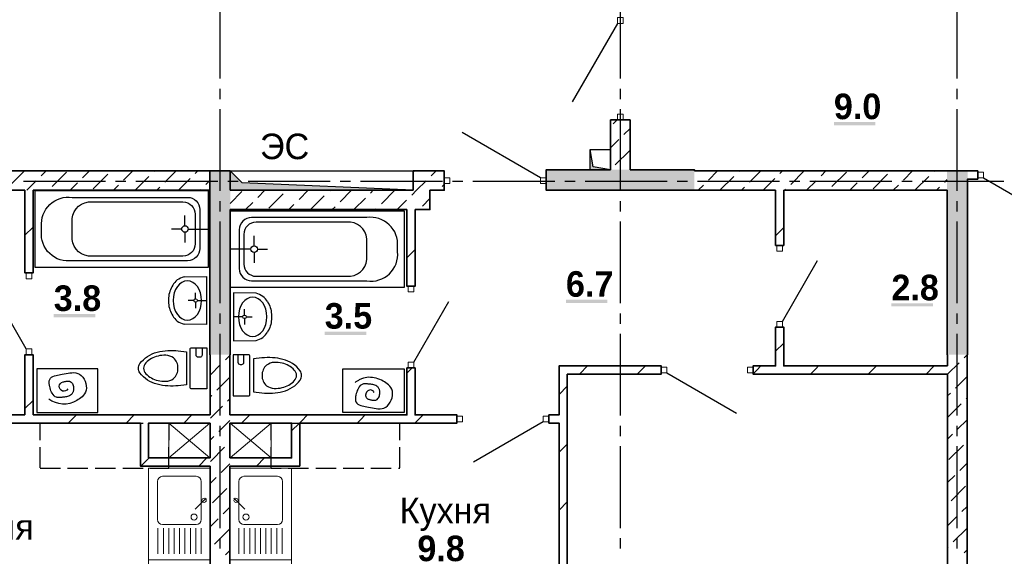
# Model space of a CAD drawing. Header units: millimetres. Extents: x 259029 to 2494469, y -731578 to -57567.
# Tile 222 of 252: x 495024 to 504666, y -610022 to -604767. Entities that reach past the tile are written whole.
import ezdxf

# ---------------------------------------------------------------- set-up
doc = ezdxf.new("R2010")
doc.units = ezdxf.units.MM
for name, color, linetype in [('PDF _Геометрия', 7, 'Continuous'), ('PDF _Сплошная заливка', 7, 'Continuous'), ('PDF _Текст', 7, 'Continuous')]:
    doc.layers.add(name, color=color, linetype=linetype)
doc.layers.add('Выноски', color=20, linetype='Continuous', lineweight=20)
doc.styles.add('PDF Century Gothic', font='GOTHIC.TTF')
doc.styles.add('PDF Century Gothic Bold', font='GOTHICB.TTF')
doc.styles.add('ГОСТ', font='GOST_Common.ttf')

msp = doc.modelspace()

# ---------------------------------------------------------------- linework, layer by layer
at = {"layer": 'PDF _Геометрия', "lineweight": 25}
for points in [[(496985.7, -605344.4), (496985.7, -604544.4)], [(500905.7, -605344.4), (500905.7, -604544.4)], [(504205.7, -605344.4), (504205.7, -604544.4)], [(500877.6, -604803.5), (500433.6, -605572.5)], [(496985.7, -605544.4), (496985.7, -605444.4)], [(500905.7, -605544.4), (500905.7, -605444.4)], [(504205.7, -605544.4), (504205.7, -605444.4)], [(496985.7, -606444.4), (496985.7, -605644.4)], [(500905.7, -606444.4), (500905.7, -605644.4)], [(504205.7, -606444.4), (504205.7, -605644.4)], [(500124.6, -606314.5), (499355.5, -605870.5)], [(500810.7, -606237.5), (500610.7, -606237.5), (500610.7, -606037.5), (500810.7, -606037.5), (500810.7, -606237.5), (500640.2, -606207.9), (500610.7, -606037.5)], [(498875.7, -606437.5), (497085.7, -606437.5), (497085.7, -606247.5), (498875.7, -606247.5), (498875.7, -606437.5), (497201.4, -606364.8), (497085.7, -606247.5)], [(495062.7, -606347.5), (495862.7, -606347.5)], [(495962.7, -606347.5), (496062.7, -606347.5)], [(496162.7, -606347.5), (496962.7, -606347.5)], [(497062.7, -606347.5), (497162.7, -606347.5)], [(497262.7, -606347.5), (498062.7, -606347.5)], [(498162.7, -606347.5), (498262.7, -606347.5)], [(498362.7, -606347.5), (499162.7, -606347.5)], [(499262.7, -606347.5), (499362.7, -606347.5)], [(499462.7, -606347.5), (500262.7, -606347.5)], [(500362.7, -606347.5), (500462.7, -606347.5)], [(500562.7, -606347.5), (501362.7, -606347.5)], [(501462.7, -606347.5), (501562.7, -606347.5)], [(501662.7, -606347.5), (502462.7, -606347.5)], [(502562.7, -606347.5), (502662.7, -606347.5)], [(502762.7, -606347.5), (503562.7, -606347.5)], [(503662.7, -606347.5), (503762.7, -606347.5)], [(503862.7, -606347.5), (504662.7, -606347.5)], [(504461.5, -606315.5), (505144, -606709.5)], [(495172.4, -607191.9), (496872.4, -607191.9), (496872.4, -606441.9), (495172.4, -606441.9), (495172.4, -607191.9)], [(496985.7, -606644.4), (496985.7, -606544.4)], [(500905.7, -606644.4), (500905.7, -606544.4)], [(504205.7, -606644.4), (504205.7, -606544.4)], [(498789.2, -607389.6), (497089.2, -607389.6), (497089.2, -606639.6), (498789.2, -606639.6), (498789.2, -607389.6)], [(496642.4, -606784.9), (496642.4, -606684.9)], [(496985.7, -607544.4), (496985.7, -606744.4)], [(500905.7, -607544.4), (500905.7, -606744.4)], [(504205.7, -607544.4), (504205.7, -606744.4)], [(496610.4, -606816.9), (496510.4, -606816.9)], [(496642.4, -606848.9), (496642.4, -606948.9)], [(496674.4, -606816.9), (496872.4, -606816.9)], [(497319.2, -606982.6), (497319.2, -606882.6)], [(497287.2, -607014.6), (497089.2, -607014.6)], [(497319.2, -607046.6), (497319.2, -607146.6)], [(497351.2, -607014.6), (497451.2, -607014.6)], [(502493.6, -607721.5), (502837.5, -607125.7)], [(496633, -607286.5), (496853.6, -607283.1), (496853.6, -607750.8), (496633, -607747.4)], [(495087.7, -607991.5), (494743.7, -607395.7)], [(496729.2, -607516.9), (496672.5, -607516.9)], [(496746.4, -607499.7), (496746.4, -607443)], [(496746.4, -607534.1), (496746.4, -607590.8)], [(496763.6, -607516.9), (496853.6, -607516.9)], [(497338.3, -607446.5), (497117.8, -607443.1), (497117.8, -607910.8), (497338.3, -607907.4)], [(498883.7, -608121.5), (499227.7, -607525.7)], [(497225, -607659.7), (497225, -607603)], [(496985.7, -607744.4), (496985.7, -607644.4)], [(497207.8, -607676.9), (497117.8, -607676.9)], [(497225, -607694.1), (497225, -607750.8)], [(497242.2, -607676.9), (497298.9, -607676.9)], [(500905.7, -607744.4), (500905.7, -607644.4)], [(504205.7, -607744.4), (504205.7, -607644.4)], [(496985.7, -608644.4), (496985.7, -607844.4)], [(500905.7, -608644.4), (500905.7, -607844.4)], [(504205.7, -608644.4), (504205.7, -607844.4)], [(501361.6, -608225.5), (502044, -608619.5)], [(495225.7, -608884.4), (495225.7, -608717.5), (495422.7, -608717.5)], [(495492.7, -608717.5), (495692.7, -608717.5)], [(495762.7, -608717.5), (495962.7, -608717.5)], [(496032.7, -608717.5), (496232.7, -608717.5)], [(496302.7, -608717.5), (496485.7, -608717.5), (496485.7, -608884.4)], [(496985.7, -608844.4), (496985.7, -608744.4)], [(497485.7, -608884.4), (497485.7, -608717.5), (497582.7, -608717.5)], [(497652.7, -608717.5), (497852.7, -608717.5)], [(497922.7, -608717.5), (498122.7, -608717.5)], [(498192.7, -608717.5), (498392.7, -608717.5)], [(498462.7, -608717.5), (498662.7, -608717.5)], [(498745.7, -608884.4), (498745.7, -608717.5), (498732.7, -608717.5)], [(500149.6, -608705.5), (499467.1, -609099.5)], [(500905.7, -608844.4), (500905.7, -608744.4)], [(504205.7, -608844.4), (504205.7, -608744.4)], [(495225.7, -609154.4), (495225.7, -608954.4)], [(496485.7, -609154.4), (496485.7, -608954.4)], [(496985.7, -609744.4), (496985.7, -608944.4)], [(497485.7, -609154.4), (497485.7, -608954.4)], [(498745.7, -609154.4), (498745.7, -608954.4)], [(500905.7, -609744.4), (500905.7, -608944.4)], [(504205.7, -609744.4), (504205.7, -608944.4)], [(495225.7, -609157.5), (495422.7, -609157.5)], [(495492.7, -609157.5), (495692.7, -609157.5)], [(495762.7, -609157.5), (495962.7, -609157.5)], [(496032.7, -609157.5), (496232.7, -609157.5)], [(496302.7, -609157.5), (496485.7, -609157.5)], [(497485.7, -609157.5), (497582.7, -609157.5)], [(497652.7, -609157.5), (497852.7, -609157.5)], [(497922.7, -609157.5), (498122.7, -609157.5)], [(498192.7, -609157.5), (498392.7, -609157.5)], [(498462.7, -609157.5), (498662.7, -609157.5)], [(498732.7, -609157.5), (498745.7, -609157.5)], [(496985.7, -609944.4), (496985.7, -609844.4)], [(500905.7, -609944.4), (500905.7, -609844.4)], [(504205.7, -609944.4), (504205.7, -609844.4)]]:
    msp.add_lwpolyline(points, dxfattribs=at)
at = {"layer": 'PDF _Геометрия', "lineweight": 13}
for points in [[(500877.6, -604803.5), (500877.6, -604747.5), (500933.6, -604747.5), (500933.6, -604803.5)], [(500877.6, -605747.5), (500877.6, -605691.5), (500933.6, -605691.5), (500933.6, -605747.5)], [(504405.5, -606315.5), (504461.5, -606315.5), (504461.5, -606259.5), (504405.5, -606259.5)], [(499236.6, -606314.5), (499180.6, -606314.5), (499180.6, -606370.5), (499236.6, -606370.5)], [(500180.6, -606314.5), (500124.6, -606314.5), (500124.6, -606370.5), (500180.6, -606370.5)], [(502493.6, -607033.5), (502493.6, -606977.5), (502437.6, -606977.5), (502437.6, -607033.5)], [(495087.6, -607303.5), (495087.6, -607247.5), (495143.6, -607247.5), (495143.6, -607303.5)], [(498883.6, -607377.5), (498883.6, -607433.5), (498827.6, -607433.5), (498827.6, -607377.5)], [(502493.6, -607777.5), (502493.6, -607721.5), (502437.6, -607721.5), (502437.6, -607777.5)], [(495087.6, -608047.5), (495087.6, -607991.5), (495143.6, -607991.5), (495143.6, -608047.5)], [(498883.6, -608121.5), (498883.6, -608177.5), (498827.6, -608177.5), (498827.6, -608121.5)], [(501305.6, -608225.5), (501361.6, -608225.5), (501361.6, -608169.5), (501305.6, -608169.5)], [(502149.6, -608225.5), (502205.6, -608225.5), (502205.6, -608169.5), (502149.6, -608169.5)], [(499305.6, -608705.5), (499361.6, -608705.5), (499361.6, -608649.5), (499305.6, -608649.5)], [(500149.6, -608705.5), (500205.6, -608705.5), (500205.6, -608649.5), (500149.6, -608649.5)], [(496885.7, -610057.5), (496885.7, -609157.5), (496285.7, -609157.5), (496285.7, -610057.5)], [(497085.7, -610057.5), (497085.7, -609157.5), (497685.7, -609157.5), (497685.7, -610057.5)]]:
    msp.add_lwpolyline(points, close=True, dxfattribs=at)
at = {"layer": 'PDF _Геометрия', "color": 191, "lineweight": 35, "true_color": 0xc8aaf2}
for points in [[(500810.6, -605747.5), (501000.6, -605747.5)], [(500810.6, -605747.5), (500810.6, -606237.5)], [(500835.3, -605786), (500873.7, -605747.5)], [(501000.6, -606237.5), (501000.6, -605747.5)], [(500941.3, -605892), (501000.7, -605832.6)], [(500810.7, -606022.6), (500891.8, -605941.5)], [(500856.5, -606189), (500997.9, -606047.6)], [(495155.6, -606437.5), (496885.5, -606437.5), (496885.5, -606247.5), (494930.6, -606247.5)], [(494938, -606379.9), (495070.4, -606247.5)], [(495235, -606295.1), (495282.6, -606247.5)], [(495341, -606401.1), (495482.5, -606259.7)], [(495638, -606316.3), (495706.8, -606247.5)], [(495744.1, -606422.4), (495885.5, -606280.9)], [(496041.1, -606337.5), (496131.1, -606247.5)], [(496338.1, -606252.7), (496343.2, -606247.5)], [(496444.1, -606358.7), (496555.4, -606247.5)], [(496741.1, -606273.9), (496767.5, -606247.5)], [(498875.6, -606437.5), (498875.6, -606247.5), (499180.6, -606247.5), (499180.6, -606437.5), (499040.6, -606437.5), (499040.6, -606627.5), (498895.6, -606627.5)], [(498875.7, -606260.6), (498888.8, -606247.5)], [(499053.4, -606295.1), (499100.9, -606247.5)], [(504105.5, -606247.5), (501630.6, -606247.5)], [(501768.6, -606337.5), (501858.7, -606247.5)], [(502065.6, -606252.7), (502070.8, -606247.5)], [(502171.7, -606358.7), (502282.9, -606247.5)], [(502468.7, -606273.9), (502495, -606247.5)], [(502574.7, -606379.9), (502707.2, -606247.5)], [(502871.7, -606295.1), (502919.3, -606247.5)], [(502977.8, -606401.1), (503119.2, -606259.7)], [(503274.8, -606316.3), (503343.6, -606247.5)], [(503380.8, -606422.4), (503522.3, -606280.9)], [(503677.8, -606337.5), (503767.8, -606247.5)], [(503974.8, -606252.7), (503980, -606247.5)], [(495092.6, -606437.5), (495185.5, -606344.6)], [(495516.8, -606437.5), (495588.5, -606365.8)], [(496153.2, -606437.5), (496288.6, -606302.1)], [(496577.5, -606437.5), (496691.6, -606323.4)], [(496847.2, -606379.9), (496885.7, -606341.4)], [(498910.9, -606437.5), (499003.9, -606344.6)], [(499159.4, -606401.1), (499180.7, -606379.8)], [(501880.8, -606437.5), (502016.1, -606302.1)], [(502305, -606437.5), (502419.2, -606323.4)], [(502729.3, -606437.5), (502822.2, -606344.6)], [(503153.6, -606437.5), (503225.3, -606365.8)], [(503790, -606437.5), (503925.3, -606302.1)], [(504080.9, -606358.7), (504105.7, -606333.9)], [(494930.6, -606437.5), (495075.6, -606437.5)], [(495941.1, -606437.5), (495991.6, -606387)], [(496365.4, -606437.5), (496394.6, -606408.2)], [(496789.6, -606437.5), (496797.7, -606429.4)], [(498875.6, -606437.5), (497085.6, -606437.5)], [(497085.7, -606565.6), (497200.7, -606450.6)], [(497356.3, -606507.2), (497426, -606437.5)], [(497462.4, -606613.3), (497603.8, -606471.9)], [(497759.3, -606528.4), (497850.3, -606437.5)], [(498056.3, -606443.6), (498062.4, -606437.5)], [(498162.4, -606549.6), (498274.5, -606437.5)], [(498459.4, -606464.8), (498486.7, -606437.5)], [(498565.4, -606570.8), (498698.8, -606437.5)], [(498862.4, -606486), (498910.9, -606437.5)], [(501630.6, -606437.5), (502425.5, -606437.5)], [(501668.7, -606437.5), (501719.1, -606387)], [(502092.9, -606437.5), (502122.2, -606408.2)], [(502505.5, -606437.5), (504105.5, -606437.5)], [(502517.2, -606437.5), (502525.2, -606429.4)], [(503577.8, -606437.5), (503628.3, -606387)], [(504002.1, -606437.5), (504031.4, -606408.2)], [(497236, -606627.5), (497306.8, -606556.7)], [(497872.4, -606627.5), (498006.8, -606493.1)], [(498296.7, -606627.5), (498409.9, -606514.3)], [(498720.9, -606627.5), (498812.9, -606535.5)], [(498968.5, -606592.1), (499040.7, -606519.8)], [(497085.6, -606627.5), (498815.6, -606627.5)], [(497660.3, -606627.5), (497709.8, -606577.9)], [(498084.5, -606627.5), (498112.9, -606599.1)], [(498508.8, -606627.5), (498516, -606620.3)], [(496890.6, -608047.5), (496890.6, -608637.5)], [(497038.1, -608098.2), (497080.7, -608055.6)], [(497080.6, -608637.5), (497080.6, -608047.5)], [(504110.5, -608047.5), (504110.5, -608157.5)], [(504271.8, -608077), (504300.7, -608048)], [(504300.5, -611847.5), (504300.5, -608047.5)], [(496890.7, -608245.6), (496988.6, -608147.7)], [(504110.7, -608238), (504222.3, -608126.5)], [(496953.2, -608395.2), (497080.7, -608267.7)], [(504110.5, -608237.5), (504110.5, -611847.5)], [(504186.9, -608374), (504300.7, -608260.2)], [(496890.7, -608457.7), (496903.7, -608444.7)], [(497059.3, -608501.2), (497080.7, -608479.8)], [(504110.7, -608450.2), (504137.4, -608423.5)], [(504293, -608480), (504300.7, -608472.3)], [(496890.7, -608669.8), (497009.8, -608550.7)], [(504110.7, -608662.3), (504243.5, -608529.5)], [(496974.5, -608798.2), (497080.7, -608692)], [(504208.2, -608777), (504300.7, -608684.4)], [(496890.6, -608717.5), (496890.6, -609057.5)], [(497080.6, -609057.5), (497080.6, -608717.5)], [(496890.7, -608882), (496925, -608847.7)], [(504110.7, -608874.4), (504158.7, -608826.5)], [(496890.7, -609094.1), (497031, -608953.8)], [(497080.5, -608904.3), (497080.7, -608904.1)], [(504123.3, -609074), (504264.7, -608932.6)], [(496890.6, -609137.5), (496890.6, -610597.5)], [(496995.7, -609201.3), (497080.7, -609116.2)], [(497080.6, -610597.5), (497080.6, -609137.5)], [(504229.4, -609180.1), (504300.7, -609108.7)], [(496890.7, -609306.2), (496946.2, -609250.8)], [(504110.7, -609298.7), (504179.9, -609229.6)], [(496910.8, -609498.3), (497052.2, -609356.8)], [(504144.5, -609477.1), (504285.9, -609335.6)], [(497016.9, -609604.3), (497080.7, -609540.5)], [(504250.6, -609583.1), (504300.7, -609533)], [(496890.7, -609730.5), (496967.4, -609653.8)], [(504110.7, -609723), (504201.1, -609632.6)], [(504165.7, -609880.1), (504300.7, -609745.1)], [(496932, -609901.3), (497073.5, -609759.9)], [(504110.7, -609935.1), (504116.2, -609929.6)], [(497038.1, -610007.4), (497080.7, -609964.7)], [(504271.8, -609986.2), (504300.7, -609957.2)]]:
    msp.add_lwpolyline(points, dxfattribs=at)
at = {"layer": 'PDF _Геометрия', "lineweight": 35}
for points in [[(497085.6, -606437.5), (497085.6, -606247.5), (496885.6, -606247.5), (496885.6, -608047.5), (496890.6, -608047.5)], [(500810.6, -606237.5), (500180.6, -606237.5), (500180.6, -606247.5), (500180.6, -606437.5), (501630.6, -606437.5)], [(501630.6, -606247.5), (501630.6, -606237.5), (501000.6, -606237.5)], [(504405.5, -606247.5), (504305.5, -606247.5), (504105.5, -606247.5)], [(504405.5, -606247.5), (504405.5, -606327.5)], [(504300.5, -608047.5), (504305.5, -608047.5), (504305.5, -606327.5), (504405.5, -606327.5)], [(495155.6, -606437.5), (495155.6, -607247.5), (495075.6, -607247.5), (495075.6, -606437.5)], [(502425.5, -606437.5), (502425.5, -606977.5)], [(502505.5, -606977.5), (502505.5, -606437.5)], [(504105.5, -606437.5), (504105.5, -608047.5), (504110.5, -608047.5)], [(497080.6, -608047.5), (497085.6, -608047.5), (497085.6, -606627.5)], [(498895.6, -606627.5), (498895.6, -607377.5), (498815.6, -607377.5), (498815.6, -606627.5)], [(495075.7, -606878.6), (495155.7, -606798.6)], [(502425.7, -606882.5), (502505.7, -606802.5)], [(498815.7, -607098.4), (498833.8, -607080.3), (498895.7, -607018.4)], [(502505.5, -606977.5), (502425.5, -606977.5)], [(504110.5, -608237.5), (502205.6, -608237.5), (502205.6, -608157.5), (502425.5, -608157.5), (502425.5, -607777.5), (502505.5, -607777.5), (502505.5, -608157.5), (504110.5, -608157.5)], [(502425.7, -608013.9), (502505.7, -607933.9)], [(495075.6, -608637.5), (495075.6, -608047.5), (495155.6, -608047.5), (495155.6, -608637.5)], [(498815.6, -608177.5), (498815.6, -608637.5), (497080.6, -608637.5)], [(497080.6, -609137.5), (497765.6, -609137.5), (497765.6, -609057.5), (497765.6, -608717.5), (499305.6, -608717.5), (499305.6, -608637.5), (498895.6, -608637.5), (498895.6, -608177.5)], [(498815.6, -608177.5), (498895.6, -608177.5)], [(498815.7, -608229.7), (498868, -608177.5)], [(500305.6, -611847.5), (500305.6, -608717.5), (500205.6, -608717.5), (500205.6, -608637.5), (500305.6, -608637.5), (500305.6, -608157.5), (500385.6, -608157.5)], [(500385.6, -608157.5), (501305.6, -608157.5), (501305.6, -608237.5), (500385.6, -608237.5)], [(500507.7, -608234.9), (500585.1, -608157.5)], [(501070.7, -608237.5), (501085.8, -608222.5), (501150.7, -608157.5)], [(502205.7, -608233.9), (502242, -608197.6), (502282.1, -608157.5)], [(502767.8, -608237.5), (502820.1, -608185.2), (502847.8, -608157.5)], [(503333.5, -608237.5), (503398.2, -608172.8), (503413.5, -608157.5)], [(503899.2, -608237.5), (503976.3, -608160.4), (503979.2, -608157.5)], [(500385.6, -611847.5), (500385.6, -608237.5)], [(500305.7, -608436.8), (500385.7, -608356.8)], [(495075.7, -608575.6), (495155.7, -608495.6)], [(495075.6, -608637.5), (494665.6, -608637.5)], [(496890.6, -608637.5), (495155.6, -608637.5)], [(495499.6, -608717.5), (495579.6, -608637.5)], [(496065.2, -608717.5), (496145.3, -608637.5)], [(496630.9, -608717.5), (496710.9, -608637.5)], [(497196.6, -608717.5), (497199.6, -608714.5), (497276.6, -608637.5)], [(497685.7, -608794.1), (497762.3, -608717.5), (497779.6, -608700.2), (497842.3, -608637.5)], [(498328, -608717.5), (498359.7, -608685.8), (498408, -608637.5)], [(498893.7, -608717.5), (498939.8, -608671.4), (498973.7, -608637.5)], [(494665.6, -608717.5), (496205.6, -608717.5), (496205.6, -609057.5), (496205.6, -609137.5), (496890.6, -609137.5)], [(496890.6, -609057.5), (496285.6, -609057.5), (496285.6, -608717.5), (496890.6, -608717.5)], [(497080.6, -608717.5), (497685.6, -608717.5), (497685.6, -609057.5), (497080.6, -609057.5)], [(500305.7, -609002.5), (500385.7, -608922.5)], [(496210.9, -609137.5), (496290.9, -609057.5)], [(496776.6, -609137.5), (496856.6, -609057.5)], [(497342.3, -609137.5), (497422.3, -609057.5)], [(500305.7, -609568.2), (500385.7, -609488.2)]]:
    msp.add_lwpolyline(points, dxfattribs=at)
at = {"layer": 'PDF _Геометрия', "lineweight": 25}
for points in [[(495537.4, -606506.9), (496667.4, -606506.9, -0.414211), (496787.4, -606626.9), (496787.4, -607006.9, -0.414211), (496667.4, -607126.9), (495537.4, -607126.9, -0.49127), (495237.4, -606841.9), (495237.4, -606791.9, -0.479922)], [(496742.4, -606671.9), (496742.4, -606961.9, -0.414211), (496622.4, -607081.9), (495697.4, -607081.9, -0.408225), (495538.1, -606882.6), (495537.6, -606869), (495537.4, -606855.4), (495537.4, -606841.9), (495537.4, -606791.9), (495537.4, -606778.4), (495537.6, -606764.9), (495538.1, -606751.3, -0.408224), (495697.4, -606551.9), (496622.4, -606551.9, -0.414211)], [(498424.2, -606704.6), (497294.2, -606704.6, 0.414211), (497174.2, -606824.6), (497174.2, -607204.6, 0.414211), (497294.2, -607324.6), (498424.2, -607324.6, 0.491286), (498724.2, -607039.6), (498724.2, -606989.6, 0.479926)], [(497219.2, -606869.6), (497219.2, -607159.6, 0.414211), (497339.2, -607279.6), (498264.2, -607279.6, 0.408208), (498423.5, -607080.2), (498424, -607066.6), (498424.2, -607053), (498424.2, -607039.6), (498424.2, -606989.6), (498424.2, -606976.1), (498424, -606962.5), (498423.5, -606948.9, 0.40821), (498264.2, -606749.6), (497339.2, -606749.6, 0.414211)], [(496199.9, -608225.9, -0.138768), (496187, -608180.4, -0.138761), (496199.9, -608135, -0.170893), (496370, -608023.2, -0.088974), (496577.3, -608009.1), (496658.8, -608019.5), (496658.9, -608341.4), (496577.3, -608351.7, -0.088975), (496370, -608337.7, -0.170891)], [(496692.8, -608367.2), (496692.8, -607993.6, -0.414225), (496707.5, -607979), (496857.2, -607979), (496857.2, -608381.9), (496707.5, -608381.9, -0.414225)], [(497278.5, -608437.2), (497278.5, -608063.6, 0.414225), (497263.9, -608049), (497114.2, -608049), (497114.2, -608451.9), (497263.9, -608451.9, 0.414225)], [(497771.5, -608295.9, 0.138762), (497784.3, -608250.4, 0.138767), (497771.5, -608205, 0.170893), (497601.3, -608093.2, 0.088975), (497394, -608079.1), (497312.5, -608089.5), (497312.4, -608411.4), (497394, -608421.7, 0.088974), (497601.3, -608407.7, 0.170891)]]:
    msp.add_lwpolyline(points, format="xyb", close=True, dxfattribs=at)
for points in [[(496522, -607368, 0.139091), (496482.5, -607490.8), (496482.5, -607543.1, 0.13909), (496522, -607665.9)], [(497449.3, -607528, -0.139091), (497488.9, -607650.8), (497488.9, -607703.1, -0.139091), (497449.3, -607825.9)], [(496810, -607979), (496810, -608051.1, -0.414224), (496788.1, -608073.1), (496773.4, -608073.1, -0.414224), (496751.4, -608051.1), (496751.4, -607979)], [(496574, -608179.6, 0.228913), (496529.3, -608079.8, 0.158591), (496455.1, -608052.8, 0.068002), (496378.3, -608060.6, 0.147831), (496258.1, -608127.6)], [(497161.3, -608049), (497161.3, -608121.1, 0.414224), (497183.3, -608143.1), (497197.9, -608143.1, 0.414224), (497219.9, -608121.1), (497219.9, -608049)], [(496258.1, -608127.6, 0.195331), (496236.6, -608180.4, 0.195331), (496258.1, -608233.3, 0.147466), (496378.3, -608300.3, 0.067999), (496455.1, -608307.8, 0.15859), (496529.3, -608281.1, 0.228913), (496574, -608181.2)], [(497713.2, -608197.6, 0.147835), (497593.1, -608130.6, 0.067999), (497516.3, -608122.8, 0.158591), (497442.1, -608149.8, 0.228913), (497397.4, -608249.6)], [(497397.4, -608251.2, 0.228913), (497442.1, -608351.1, 0.15859), (497516.3, -608377.8, 0.068002), (497593.1, -608370.3, 0.147467), (497713.2, -608303.3, 0.195331), (497734.7, -608250.4, 0.195331), (497713.2, -608197.6)], [(495496, -608382.9, -1.567726), (495449.2, -608314.3), (495455.4, -608312.6), (495461.7, -608311.2), (495468, -608309.8), (495473.5, -608308.8), (495479, -608307.8), (495484.3, -608307), (495489.6, -608306.4), (495494.7, -608306.1), (495501, -608306.1), (495507, -608306.7), (495512.7, -608307.9), (495518, -608309.8), (495526.3, -608314.9), (495533.5, -608322), (495539.6, -608330.7), (495544.5, -608340.7), (495547.6, -608349.5), (495549.9, -608358.7), (495551.3, -608368.2), (495552, -608377.7), (495551.9, -608387.2), (495551.3, -608393.3), (495550.3, -608399.3), (495549, -608405.1), (495547.4, -608410.8), (495545.4, -608416.2), (495542.4, -608422.5), (495538.9, -608428.5), (495534.9, -608433.9), (495530.4, -608438.8), (495522.2, -608445.3), (495512.9, -608450.5), (495502.8, -608454.5), (495491.9, -608457.6), (495482.8, -608459.5), (495473.4, -608461.1), (495463.8, -608462.3), (495454.1, -608463.5), (495444.4, -608464.6), (495438, -608465.3), (495431.6, -608466), (495425.2, -608466.7), (495419, -608467.2), (495412.8, -608467.5), (495405.3, -608467.6), (495398.1, -608467.2), (495391.1, -608466.2), (495384.4, -608464.6), (495371.6, -608458.7), (495360.2, -608449.9), (495350.1, -608438.5), (495341.3, -608425.1), (495335.2, -608413.2), (495329.8, -608400.4), (495325, -608387), (495321, -608373.2), (495317.6, -608359.3), (495316, -608351.4), (495314.6, -608343.7), (495313.5, -608336), (495312.7, -608328.5), (495312.3, -608321.2), (495312.4, -608312.5), (495313.3, -608304.2), (495315, -608296.4), (495317.6, -608289.3), (495325.3, -608277.6), (495336.3, -608268.3), (495349.9, -608260.7), (495365.6, -608254.8), (495379.4, -608250.8), (495394.1, -608247.5), (495409.2, -608244.5), (495424.7, -608241.7), (495440.1, -608238.9), (495459.6, -608235.2), (495478.7, -608231.5), (495497.3, -608228.2), (495515.3, -608225.5), (495532.8, -608223.7), (495553.7, -608223.2), (495573.7, -608225.2), (495592.5, -608230.2), (495610.1, -608238.9), (495626.4, -608251.6), (495641, -608267.7), (495653.6, -608286.5), (495663.9, -608307.4), (495671.5, -608329.4), (495676, -608352), (495677.1, -608374.4), (495674.4, -608395.8), (495668.6, -608413.4), (495660, -608429.7), (495648.8, -608444.7), (495635.6, -608458.5), (495623.6, -608468.7), (495610.7, -608478.1), (495597.1, -608486.7), (495582.9, -608494.6, -0.315623), (495309, -608481.7)], [(498494.7, -608417.1, 0.499935), (498432.7, -608401.6), (498429.5, -608404.1), (498426.5, -608406.9), (498423.7, -608409.9), (498421.2, -608413.2), (498419, -608416.6), (498417, -608420.3), (498415.2, -608424.1), (498413.8, -608428.1), (498412.7, -608432.3), (498411.8, -608436.5), (498411.3, -608440.7), (498411.1, -608444.9), (498411.3, -608450.1), (498412, -608455.1), (498413.3, -608459.8), (498415.2, -608464.1), (498419, -608469.6), (498423.9, -608474.3), (498429.7, -608478.2), (498436.3, -608481.5), (498442, -608483.7), (498447.9, -608485.6), (498454.1, -608487.3), (498460.4, -608488.8), (498466.8, -608490.1), (498472.3, -608491.2), (498477.7, -608492.2), (498483.1, -608492.9), (498488.3, -608493.5), (498493.5, -608493.9), (498499.7, -608493.9), (498505.7, -608493.3), (498511.4, -608492.1), (498516.8, -608490.1), (498525.1, -608485.1), (498532.3, -608478), (498538.3, -608469.3), (498543.2, -608459.2), (498546.3, -608450.5), (498548.6, -608441.3), (498550.1, -608431.8), (498550.8, -608422.2), (498550.6, -608412.8), (498550, -608406.6), (498549.1, -608400.6), (498547.8, -608394.8), (498546.1, -608389.2), (498544.1, -608383.8), (498541.1, -608377.4), (498537.6, -608371.5), (498533.6, -608366.1), (498529.1, -608361.2), (498520.9, -608354.6), (498511.7, -608349.4), (498501.5, -608345.4), (498490.6, -608342.4), (498481.5, -608340.4), (498472.1, -608338.9), (498462.5, -608337.6), (498452.9, -608336.5), (498443.2, -608335.4), (498436.7, -608334.7), (498430.3, -608333.9), (498424, -608333.3), (498417.7, -608332.8), (498411.6, -608332.4), (498404.1, -608332.4), (498396.8, -608332.8), (498389.9, -608333.7), (498383.2, -608335.4), (498370.3, -608341.3), (498358.9, -608350.1), (498348.9, -608361.4), (498340.1, -608374.8), (498333.9, -608386.8), (498328.5, -608399.6), (498323.8, -608413), (498319.8, -608426.8), (498316.4, -608440.7), (498314.7, -608448.5), (498313.3, -608456.3), (498312.2, -608463.9), (498311.5, -608471.4), (498311.1, -608478.7), (498311.2, -608487.5), (498312, -608495.8), (498313.7, -608503.6), (498316.4, -608510.7), (498324.1, -608522.3), (498335, -608531.7), (498348.6, -608539.2), (498364.4, -608545.2), (498378.2, -608549.1), (498392.8, -608552.5), (498408, -608555.5), (498423.4, -608558.3), (498438.9, -608561.1), (498458.4, -608564.8), (498477.4, -608568.4), (498496, -608571.8), (498514.1, -608574.5), (498531.5, -608576.3), (498552.5, -608576.8), (498572.4, -608574.8), (498591.3, -608569.8), (498608.9, -608561.1), (498625.1, -608548.4), (498639.7, -608532.3), (498652.4, -608513.4), (498662.7, -608492.6), (498670.2, -608470.5), (498674.8, -608447.9), (498675.8, -608425.6), (498673.1, -608404.2), (498667.4, -608386.6), (498658.7, -608370.2), (498647.6, -608355.2), (498634.3, -608341.4), (498622.4, -608331.3), (498609.5, -608321.9), (498595.9, -608313.2), (498581.7, -608305.3), (498567.1, -608298.1), (498549.4, -608290.4), (498531.5, -608283.8), (498513.4, -608278.4), (498495.3, -608274.1), (498477.2, -608271.1), (498459.2, -608269.4), (498441.4, -608269.1), (498423.7, -608270.3), (498406.4, -608273.1), (498389.4, -608277.4), (498380.9, -608280.2), (498372.6, -608283.5), (498364.3, -608287), (498356, -608290.9), (498347.9, -608295.1), (498341.1, -608298.7), (498334.4, -608302.4), (498327.7, -608306.3), (498321.1, -608310.2), (498314.4, -608314.2), (498307.8, -608318.2)]]:
    msp.add_lwpolyline(points, format="xyb", dxfattribs=at)
for points in [[(495790.5, -608184.8), (495190.2, -608184.8), (495190.2, -608614.4), (495790.5, -608614.4)], [(498789.2, -608615.1), (498188.9, -608615.1), (498188.9, -608185.5), (498789.2, -608185.5)]]:
    msp.add_lwpolyline(points, close=True, dxfattribs=at)
at = {"layer": 'PDF _Геометрия', "lineweight": 18}
for points in [[(496485.7, -608717.5), (496885.7, -608717.5), (496885.7, -609057.5), (496485.7, -609057.5)], [(497485.7, -608717.5), (497085.7, -608717.5), (497085.7, -609057.5), (497485.7, -609057.5)]]:
    msp.add_lwpolyline(points, close=True, dxfattribs=at)
for points in [[(496885.7, -608717.5), (496485.7, -609057.5)], [(496885.7, -609057.5), (496485.7, -608717.5)], [(497085.7, -608717.5), (497485.7, -609057.5)], [(497085.7, -609057.5), (497485.7, -608717.5)]]:
    msp.add_lwpolyline(points, dxfattribs=at)
at = {"layer": 'PDF _Геометрия', "lineweight": 13}
for points in [[(496285.7, -609157.5), (496285.7, -611847.5)], [(497685.7, -609157.5), (497685.7, -611847.5), (497085.7, -611847.5), (497085.7, -611247.5), (497685.7, -611247.5), (497685.7, -611847.5)], [(496850.3, -609453.1), (496743.3, -609560.2)], [(497121.2, -609453.1), (497228.2, -609560.2)], [(496377.6, -609745), (496377.6, -609997.5)], [(496430.5, -609745), (496430.5, -609997.5)], [(496483.5, -609745), (496483.5, -609997.5)], [(496536.4, -609745), (496536.4, -609997.5)], [(496589.4, -609745), (496589.4, -609997.5)], [(496642.3, -609745), (496642.3, -609997.5)], [(496695.2, -609745), (496695.2, -609997.5)], [(496748.2, -609745), (496748.2, -609997.5)], [(496801.1, -609745), (496801.1, -609997.5)], [(497170.3, -609745), (497170.3, -609997.5)], [(497223.3, -609745), (497223.3, -609997.5)], [(497276.2, -609745), (497276.2, -609997.5)], [(497329.2, -609745), (497329.2, -609997.5)], [(497382.1, -609745), (497382.1, -609997.5)], [(497435.1, -609745), (497435.1, -609997.5)], [(497488, -609745), (497488, -609997.5)], [(497540.9, -609745), (497540.9, -609997.5)], [(497593.9, -609745), (497593.9, -609997.5)]]:
    msp.add_lwpolyline(points, dxfattribs=at)
for points in [[(496373.6, -609660.4), (496373.6, -609288.3, -0.414208), (496423.6, -609238.3), (496751.1, -609238.3, -0.414208), (496801.1, -609288.3), (496801.1, -609660.4, -0.414208), (496751.1, -609710.4), (496423.6, -609710.4, -0.414208)], [(497597.8, -609660.4), (497597.8, -609288.3, 0.414208), (497547.8, -609238.3), (497220.3, -609238.3, 0.414208), (497170.3, -609288.3), (497170.3, -609660.4, 0.414208), (497220.3, -609710.4), (497547.8, -609710.4, 0.414208)]]:
    msp.add_lwpolyline(points, format="xyb", close=True, dxfattribs=at)
at = {"layer": 'PDF _Геометрия', "lineweight": 25}
for centre, radius in [((496642.4, -606816.9), 32), ((497319.2, -607014.6), 32), ((496746.4, -607516.9), 17.2), ((497225, -607676.9), 17.2)]:
    msp.add_circle(centre, radius, dxfattribs=at)
at = {"layer": 'PDF _Геометрия', "lineweight": 13}
for centre, radius in [((496829.5, -609473.9), 20.7), ((497142, -609473.9), 20.7), ((496731.9, -609637.5), 30.1), ((497239.5, -609637.5), 30.1)]:
    msp.add_circle(centre, radius, dxfattribs=at)
at = {"layer": 'PDF _Геометрия', "lineweight": 25}
for points in [[(496633, -607286.5), (496584.4, -607297.5), (496543.8, -607327.4), (496522, -607368)], [(496666.1, -607324.8), (496589.3, -607324.8), (496527.1, -607410.8), (496527.1, -607516.9)], [(496805.1, -607516.9), (496805.1, -607410.8), (496742.8, -607324.8), (496666.1, -607324.8)], [(496527.1, -607516.9), (496527.1, -607623.1), (496589.3, -607709.1), (496666.1, -607709.1)], [(496666.1, -607709.1), (496742.8, -607709.1), (496805.1, -607623.1), (496805.1, -607516.9)], [(497305.3, -607484.8), (497228.5, -607484.8), (497166.3, -607570.8), (497166.3, -607676.9)], [(497444.3, -607676.9), (497444.3, -607570.8), (497382, -607484.8), (497305.3, -607484.8)], [(497449.3, -607528), (497427.6, -607487.4), (497386.9, -607457.5), (497338.3, -607446.5)], [(496522, -607665.9), (496543.8, -607706.5), (496584.4, -607736.4), (496633, -607747.4)], [(497166.3, -607676.9), (497166.3, -607783.1), (497228.5, -607869.1), (497305.3, -607869.1)], [(497305.3, -607869.1), (497382, -607869.1), (497444.3, -607783.1), (497444.3, -607676.9)], [(497338.3, -607907.4), (497386.9, -607896.4), (497427.6, -607866.5), (497449.3, -607825.9)]]:
    msp.add_open_spline(points, degree=3, dxfattribs=at)
at = {"layer": 'PDF _Сплошная заливка', "lineweight": 25, "transparency": 33554559}
for points in [[(502996.7, -605802.2), (503402.8, -605802.2), (502996.7, -605770.8), (503402.8, -605770.8)], [(500372.7, -607540.8), (500778.7, -607540.8), (500372.7, -607509.5), (500778.7, -607509.5)], [(503560.2, -607575.5), (503966.3, -607575.5), (503560.2, -607544.1), (503966.3, -607544.1)], [(495357.5, -607680.5), (495763.6, -607680.5), (495357.5, -607649.2), (495763.6, -607649.2)], [(498010.6, -607853.6), (498416.7, -607853.6), (498010.6, -607822.2), (498416.7, -607822.2)]]:
    msp.add_solid(points, dxfattribs=at)
at = {"layer": 'PDF _Сплошная заливка', "color": 251, "lineweight": 35, "true_color": 0x6c6c6c, "transparency": 33554559}
for points in [[(500610.7, -606237.5), (500810.7, -606237.5), (500610.7, -606037.5), (500640.2, -606207.9)], [(497085.7, -606437.5), (498875.7, -606437.5), (497085.7, -606247.5), (497201.4, -606364.8)]]:
    msp.add_solid(points, dxfattribs=at)
at = {"layer": 'PDF _Сплошная заливка', "color": 7, "lineweight": 35, "true_color": 0xf1f1f1, "transparency": 33554559}
for points in [[(497085.7, -608047.5), (497085.7, -606247.5), (496885.7, -608047.5), (496885.7, -606247.5)], [(500180.7, -606437.5), (501630.7, -606437.5), (500180.7, -606237.5), (501630.7, -606237.5)], [(504305.7, -608047.5), (504305.7, -606247.5), (504105.7, -608047.5), (504105.7, -606247.5)]]:
    msp.add_solid(points, dxfattribs=at)

# ---------------------------------------------------------------- texts
at = {"layer": 'PDF _Текст', "char_height": 250, "attachment_point": 7}
for s, insert, style in [('9.0', (502996.7, -605744.9), 'PDF Century Gothic Bold'), ('ЭС', (497377.1, -606136.5), 'PDF Century Gothic'), ('6.7', (500372.7, -607483.5), 'PDF Century Gothic Bold'), ('2.8', (503560.2, -607518.2), 'PDF Century Gothic Bold'), ('3.8', (495357.5, -607623.2), 'PDF Century Gothic Bold'), ('3.5', (498010.6, -607796.3), 'PDF Century Gothic Bold'), ('Кухня', (498744.4, -609774.1), 'PDF Century Gothic'), ('Кухня', (494265.7, -609935.1), 'PDF Century Gothic'), ('9.8', (498918, -610072.7), 'PDF Century Gothic Bold')]:
    msp.add_mtext(s, dxfattribs=dict(at, insert=insert, style=style))
at = {"layer": 'Выноски'}
note = msp.add_mtext_static_columns([''] * 2, width=19641.405, gutter_width=8167.2, height=0, dxfattribs=dict(at, insert=(385740.7, -593573.6), char_height=250, attachment_point=1, style='ГОСТ'))
for column, words in zip([note] + note.columns.linked_columns, ['\\pi10527.89954; \\P\\pi570.45,l346.2,t2000;1.^IОбщие указания см. лист 1. {\\H1.46663x; }\\P2.^IМонтажные узлы 1;2;3;4;6;7;8 см. лист{\\C0; 7.\\H1.45562x; \\H0.68699x;\\P}3.^IСварку производить согласно СП70.1330.2011 электродами Э42 ГОСТ 9467-75*.{\\H1.45929x; }\\P4.^IВсе металлические конструкции окрасить эмалью ПФ-1189 по ГОСТ 6465-79 в два слоя. Эмаль наносить на {\\H1.45807x; }\\P\\pi0,t346.2;грунтовку ГФ-021 по ГОСТ 25129-82 (первый слой - на заводе-изготовителе, второй слой - на монтаже).{\\H1.65848x; }\\P\\pi570.45,t2000;5.^IОгнезащиту металлических косоуров см.л. 9.{\\H1.19167x; }\\P6.^IДлину швов принимать по длине сопряжения свариваемых элементов. все катеты сварных швов принимать {\\H1.54728x; }\\P\\pi0,t346.2;высотой 6 мм, кроме оговоренных.{\\H1.42874x; }\\P\\pi570.45,t2000;7.^IМонтаж стальных конструкций производить в соответствии с указаниями СП 70.1333.0.2012"Несущие и {\\H1.46825x; }\\P\\pi0,t346.2;ограждающие конструкции".{\\H1.45508x; }\\P\\pi570.45,t2000;8.^IЖелезобетонные изделия монтировать на цем-песчаном растворе М100 толщ. 10мм.{\\H1.46099x; }\\P{\\C0;9.^IНа разрезах 1-1;2-2 отметки чистого пола.\\H1.45599x; \\H0.68682x;\\P\\pi10570.70257,l0,tz;\\H1.82587x; \\H0.54768x;\\P\\H1.55804x; \\H0.64183x;\\P\\H1.64732x; \\H0.60705x;\\P\\pi812.5,l41.6675;\\H1.23836x; \\H0.80752x;\\P}', '']):
    column.text = words

doc.saveas('drawing.dxf')
